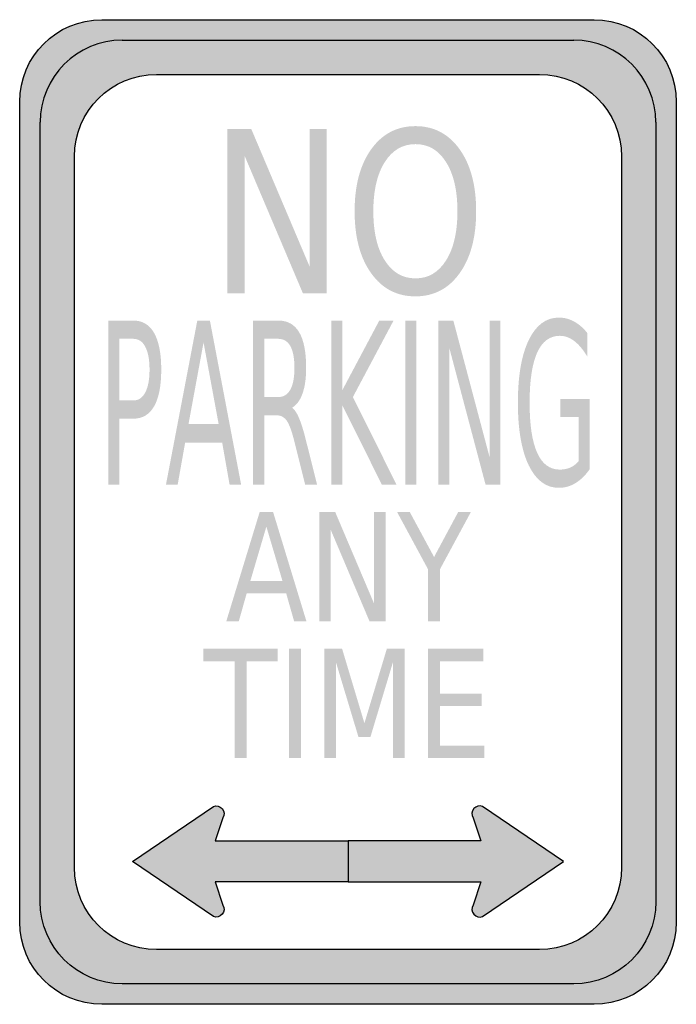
# Model space of a CAD drawing. Header units: inches. Extents: x -6 to 6, y -9 to 9.
import ezdxf

# ---------------------------------------------------------------- set-up
doc = ezdxf.new("R2010")
doc.units = ezdxf.units.IN
doc.header["$MEASUREMENT"] = 0

msp = doc.modelspace()

# ---------------------------------------------------------------- hatches: boundary and pattern name
h = msp.add_hatch(color=7)
edge = h.paths.add_edge_path()
edge.add_spline(control_points=[(-6, 7.5), (-6, 8.328), (-5.328, 9), (-4.5, 9)], knot_values=[0, 0, 0, 0, 1, 1, 1, 1], degree=3, periodic=0)
edge.add_line((-4.5, 9), (4.5, 9))
edge.add_spline(control_points=[(4.5, 9), (5.328, 9), (6, 8.328), (6, 7.5)], knot_values=[0, 0, 0, 0, 1, 1, 1, 1], degree=3, periodic=0)
edge.add_line((6, 7.5), (6, -7.5))
edge.add_spline(control_points=[(6, -7.5), (6, -8.328), (5.328, -9), (4.5, -9)], knot_values=[0, 0, 0, 0, 1, 1, 1, 1], degree=3, periodic=0)
edge.add_line((4.5, -9), (-4.5, -9))
edge.add_spline(control_points=[(-4.5, -9), (-5.328, -9), (-6, -8.328), (-6, -7.5)], knot_values=[0, 0, 0, 0, 1, 1, 1, 1], degree=3, periodic=0)
edge.add_line((-6, -7.5), (-6, 7.5))
h.paths.add_polyline_path([(-4.125, 8.625), (4.125, 8.625), (4.227, 8.622), (4.329, 8.61), (4.428, 8.595), (4.524, 8.571), (4.617, 8.541), (4.71, 8.508), (4.797, 8.466), (4.881, 8.421), (4.965, 8.37), (5.043, 8.313), (5.115, 8.25), (5.187, 8.187), (5.25, 8.115), (5.313, 8.043), (5.37, 7.965), (5.421, 7.881), (5.466, 7.797), (5.508, 7.71), (5.541, 7.617), (5.571, 7.524), (5.595, 7.428), (5.61, 7.329), (5.622, 7.227), (5.625, 7.125), (5.625, -7.125), (5.622, -7.227), (5.61, -7.329), (5.595, -7.428), (5.571, -7.524), (5.541, -7.617), (5.508, -7.71), (5.466, -7.797), (5.421, -7.881), (5.37, -7.965), (5.313, -8.043), (5.25, -8.115), (5.187, -8.187), (5.115, -8.25), (5.043, -8.313), (4.965, -8.37), (4.881, -8.421), (4.797, -8.466), (4.71, -8.508), (4.617, -8.541), (4.524, -8.571), (4.428, -8.595), (4.329, -8.61), (4.227, -8.622), (4.125, -8.625), (-4.125, -8.625), (-4.227, -8.622), (-4.329, -8.61), (-4.428, -8.595), (-4.524, -8.571), (-4.617, -8.541), (-4.71, -8.508), (-4.797, -8.466), (-4.881, -8.421), (-4.965, -8.37), (-5.043, -8.313), (-5.115, -8.25), (-5.187, -8.187), (-5.25, -8.115), (-5.313, -8.043), (-5.37, -7.965), (-5.421, -7.881), (-5.466, -7.797), (-5.508, -7.71), (-5.541, -7.617), (-5.571, -7.524), (-5.595, -7.428), (-5.61, -7.329), (-5.622, -7.227), (-5.625, -7.125), (-5.625, 7.125), (-5.622, 7.227), (-5.61, 7.329), (-5.595, 7.428), (-5.571, 7.524), (-5.541, 7.617), (-5.508, 7.71), (-5.466, 7.797), (-5.421, 7.881), (-5.37, 7.965), (-5.313, 8.043), (-5.25, 8.115), (-5.187, 8.187), (-5.115, 8.25), (-5.043, 8.313), (-4.965, 8.37), (-4.881, 8.421), (-4.797, 8.466), (-4.71, 8.508), (-4.617, 8.541), (-4.524, 8.571), (-4.428, 8.595), (-4.329, 8.61), (-4.227, 8.622), (-4.125, 8.625)], flags=0)
h = msp.add_hatch(color=7)
edge = h.paths.add_edge_path()
edge.add_spline(control_points=[(-5.625, -7.125), (-5.625, -7.953), (-4.953, -8.625), (-4.125, -8.625)], knot_values=[0, 0, 0, 0, 1, 1, 1, 1], degree=3, periodic=0)
edge.add_line((-4.125, -8.625), (4.125, -8.625))
edge.add_spline(control_points=[(4.125, -8.625), (4.953, -8.625), (5.625, -7.953), (5.625, -7.125)], knot_values=[0, 0, 0, 0, 1, 1, 1, 1], degree=3, periodic=0)
edge.add_line((5.625, -7.125), (5.625, 7.125))
edge.add_spline(control_points=[(5.625, 7.125), (5.625, 7.953), (4.953, 8.625), (4.125, 8.625)], knot_values=[0, 0, 0, 0, 1, 1, 1, 1], degree=3, periodic=0)
edge.add_line((4.125, 8.625), (-4.125, 8.625))
edge.add_spline(control_points=[(-4.125, 8.625), (-4.953, 8.625), (-5.625, 7.953), (-5.625, 7.125)], knot_values=[0, 0, 0, 0, 1, 1, 1, 1], degree=3, periodic=0)
edge.add_line((-5.625, 7.125), (-5.625, -7.125))
edge = h.paths.add_edge_path(flags=0)
edge.add_spline(control_points=[(-5, -6.5), (-5, -7.328), (-4.328, -8), (-3.5, -8)], knot_values=[0, 0, 0, 0, 1, 1, 1, 1], degree=3, periodic=0)
edge.add_line((-3.5, -8), (3.5, -8))
edge.add_spline(control_points=[(3.5, -8), (4.328, -8), (5, -7.328), (5, -6.5)], knot_values=[0, 0, 0, 0, 1, 1, 1, 1], degree=3, periodic=0)
edge.add_line((5, -6.5), (5, 6.5))
edge.add_spline(control_points=[(5, 6.5), (5, 6.898), (4.842, 7.279), (4.561, 7.561), (4.279, 7.842), (3.898, 8), (3.5, 8)], knot_values=[0, 0, 0, 0, 1, 1, 1, 2, 2, 2, 2], degree=3, periodic=0)
edge.add_line((3.5, 8), (-3.5, 8))
edge.add_spline(control_points=[(-3.5, 8), (-4.328, 8), (-5, 7.328), (-5, 6.5)], knot_values=[0, 0, 0, 0, 1, 1, 1, 1], degree=3, periodic=0)
edge.add_line((-5, 6.5), (-5, -6.5))
h = msp.add_hatch(color=7)
edge = h.paths.add_edge_path()
edge.add_spline(control_points=[(1.233, 7.054), (1.569, 7.054), (1.838, 6.913), (2.04, 6.631), (2.241, 6.349), (2.342, 5.971), (2.342, 5.497), (2.342, 5.024), (2.241, 4.647), (2.04, 4.365), (1.838, 4.083), (1.569, 3.942), (1.233, 3.942), (0.895, 3.942), (0.626, 4.082), (0.424, 4.364), (0.222, 4.645), (0.121, 5.023), (0.121, 5.497), (0.121, 5.971), (0.222, 6.349), (0.424, 6.631), (0.626, 6.913), (0.895, 7.054), (1.233, 7.054)], knot_values=[0, 0, 0, 0, 1, 1, 1, 2, 2, 2, 3, 3, 3, 4, 4, 4, 5, 5, 5, 6, 6, 6, 7, 7, 7, 8, 8, 8, 8], degree=3, periodic=0)
edge = h.paths.add_edge_path(flags=0)
edge.add_spline(control_points=[(1.233, 6.725), (0.997, 6.725), (0.81, 6.615), (0.671, 6.395), (0.532, 6.175), (0.463, 5.876), (0.463, 5.497), (0.463, 5.119), (0.532, 4.82), (0.671, 4.601), (0.81, 4.381), (0.997, 4.271), (1.233, 4.271), (1.469, 4.271), (1.655, 4.381), (1.793, 4.601), (1.931, 4.82), (2, 5.119), (2, 5.497), (2, 5.876), (1.931, 6.175), (1.793, 6.395), (1.655, 6.615), (1.469, 6.725), (1.233, 6.725)], knot_values=[0, 0, 0, 0, 1, 1, 1, 2, 2, 2, 3, 3, 3, 4, 4, 4, 5, 5, 5, 6, 6, 6, 7, 7, 7, 8, 8, 8, 8], degree=3, periodic=0)
for points in [[(-2.204, 7), (-1.767, 7), (-0.703, 4.49), (-0.703, 7), (-0.387, 7), (-0.387, 4), (-0.825, 4), (-1.889, 6.51), (-1.889, 4), (-2.204, 4), (-2.204, 7)], [(-0.304, 3.5), (-0.101, 3.5), (-0.101, 2.232), (0.572, 3.5), (0.833, 3.5), (0.089, 2.101), (0.887, 0.5), (0.619, 0.5), (-0.101, 1.945), (-0.101, 0.5), (-0.304, 0.5), (-0.304, 3.5)], [(1.045, 3.5), (1.248, 3.5), (1.248, 0.5), (1.045, 0.5), (1.045, 3.5)], [(1.652, 3.5), (1.925, 3.5), (2.591, 0.99), (2.591, 3.5), (2.787, 3.5), (2.787, 0.5), (2.514, 0.5), (1.849, 3.01), (1.849, 0.5), (1.652, 0.5), (1.652, 3.5)], [(-0.525, 0), (-0.234, 0), (0.476, -1.673), (0.476, 0), (0.686, 0), (0.686, -2), (0.394, -2), (-0.315, -0.327), (-0.315, -2), (-0.525, -2), (-0.525, 0)], [(0.897, 0), (1.129, 0), (1.573, -0.823), (2.014, 0), (2.246, 0), (1.68, -1.048), (1.68, -2), (1.463, -2), (1.463, -1.048), (0.897, 0)], [(-2.641, -2.5), (-1.287, -2.5), (-1.287, -2.728), (-1.855, -2.728), (-1.855, -4.5), (-2.073, -4.5), (-2.073, -2.728), (-2.641, -2.728), (-2.641, -2.5)], [(-1.078, -2.5), (-0.862, -2.5), (-0.862, -4.5), (-1.078, -4.5), (-1.078, -2.5)], [(-0.431, -2.5), (-0.108, -2.5), (0.3, -3.861), (0.71, -2.5), (1.033, -2.5), (1.033, -4.5), (0.822, -4.5), (0.822, -2.744), (0.409, -4.116), (0.192, -4.116), (-0.221, -2.744), (-0.221, -4.5), (-0.431, -4.5), (-0.431, -2.5)], [(1.463, -2.5), (2.474, -2.5), (2.474, -2.728), (1.679, -2.728), (1.679, -3.32), (2.441, -3.32), (2.441, -3.548), (1.679, -3.548), (1.679, -4.272), (2.494, -4.272), (2.494, -4.5), (1.463, -4.5), (1.463, -2.5)]]:
    msp.add_hatch(color=7).paths.add_polyline_path(points)
h = msp.add_hatch(color=7)
edge = h.paths.add_edge_path()
edge.add_line((-4.382, 3.5), (-3.924, 3.5))
edge.add_spline(control_points=[(-3.924, 3.5), (-3.756, 3.5), (-3.629, 3.424), (-3.543, 3.272), (-3.457, 3.12), (-3.413, 2.897), (-3.413, 2.604), (-3.413, 2.308), (-3.457, 2.084), (-3.543, 1.933), (-3.629, 1.781), (-3.756, 1.706), (-3.924, 1.706)], knot_values=[0, 0, 0, 0, 1, 1, 1, 2, 2, 2, 3, 3, 3, 4, 4, 4, 4], degree=3, periodic=0)
edge.add_line((-3.924, 1.706), (-4.179, 1.706))
edge.add_line((-4.179, 1.706), (-4.179, 0.5))
edge.add_line((-4.179, 0.5), (-4.382, 0.5))
edge.add_line((-4.382, 0.5), (-4.382, 3.5))
edge = h.paths.add_edge_path(flags=0)
edge.add_line((-4.179, 3.166), (-4.179, 2.039))
edge.add_line((-4.179, 2.039), (-3.924, 2.039))
edge.add_spline(control_points=[(-3.924, 2.039), (-3.829, 2.039), (-3.756, 2.088), (-3.705, 2.186), (-3.653, 2.284), (-3.627, 2.423), (-3.627, 2.604), (-3.627, 2.783), (-3.653, 2.922), (-3.705, 3.02), (-3.756, 3.118), (-3.829, 3.166), (-3.924, 3.166)], knot_values=[0, 0, 0, 0, 1, 1, 1, 2, 2, 2, 3, 3, 3, 4, 4, 4, 4], degree=3, periodic=0)
edge.add_line((-3.924, 3.166), (-4.179, 3.166))
h = msp.add_hatch(color=7)
h.paths.add_polyline_path([(-2.754, 3.5), (-2.524, 3.5), (-1.953, 0.5), (-2.164, 0.5), (-2.3, 1.27), (-2.976, 1.27), (-3.113, 0.5), (-3.327, 0.5), (-2.754, 3.5)])
h.paths.add_polyline_path([(-2.64, 3.1), (-2.915, 1.607), (-2.364, 1.607), (-2.64, 3.1)], flags=0)
h = msp.add_hatch(color=7)
edge = h.paths.add_edge_path()
edge.add_spline(control_points=[(-1.022, 1.907), (-0.979, 1.877), (-0.936, 1.814), (-0.895, 1.718), (-0.854, 1.621), (-0.813, 1.489), (-0.771, 1.32)], knot_values=[0, 0, 0, 0, 1, 1, 1, 2, 2, 2, 2], degree=3, periodic=0)
edge.add_line((-0.771, 1.32), (-0.565, 0.5))
edge.add_line((-0.565, 0.5), (-0.783, 0.5))
edge.add_line((-0.783, 0.5), (-0.975, 1.27))
edge.add_spline(control_points=[(-0.975, 1.27), (-1.025, 1.471), (-1.073, 1.604), (-1.119, 1.669), (-1.166, 1.735), (-1.229, 1.768), (-1.31, 1.768)], knot_values=[0, 0, 0, 0, 1, 1, 1, 2, 2, 2, 2], degree=3, periodic=0)
edge.add_line((-1.31, 1.768), (-1.531, 1.768))
edge.add_line((-1.531, 1.768), (-1.531, 0.5))
edge.add_line((-1.531, 0.5), (-1.734, 0.5))
edge.add_line((-1.734, 0.5), (-1.734, 3.5))
edge.add_line((-1.734, 3.5), (-1.275, 3.5))
edge.add_spline(control_points=[(-1.275, 3.5), (-1.104, 3.5), (-0.976, 3.428), (-0.892, 3.285), (-0.807, 3.142), (-0.765, 2.925), (-0.765, 2.636), (-0.765, 2.447), (-0.787, 2.29), (-0.831, 2.166), (-0.875, 2.041), (-0.939, 1.955), (-1.022, 1.907)], knot_values=[0, 0, 0, 0, 1, 1, 1, 2, 2, 2, 3, 3, 3, 4, 4, 4, 4], degree=3, periodic=0)
edge = h.paths.add_edge_path(flags=0)
edge.add_line((-1.531, 3.166), (-1.531, 2.101))
edge.add_line((-1.531, 2.101), (-1.275, 2.101))
edge.add_spline(control_points=[(-1.275, 2.101), (-1.178, 2.101), (-1.104, 2.147), (-1.054, 2.237), (-1.004, 2.328), (-0.979, 2.46), (-0.979, 2.636), (-0.979, 2.811), (-1.004, 2.944), (-1.054, 3.033), (-1.104, 3.122), (-1.178, 3.166), (-1.275, 3.166)], knot_values=[0, 0, 0, 0, 1, 1, 1, 2, 2, 2, 3, 3, 3, 4, 4, 4, 4], degree=3, periodic=0)
edge.add_line((-1.275, 3.166), (-1.531, 3.166))
h = msp.add_hatch(color=7)
edge = h.paths.add_edge_path()
edge.add_line((4.214, 0.928), (4.214, 1.734))
edge.add_line((4.214, 1.734), (3.883, 1.734))
edge.add_line((3.883, 1.734), (3.883, 2.067))
edge.add_line((3.883, 2.067), (4.415, 2.067))
edge.add_line((4.415, 2.067), (4.415, 0.779))
edge.add_spline(control_points=[(4.415, 0.779), (4.337, 0.668), (4.25, 0.584), (4.156, 0.527), (4.061, 0.47), (3.961, 0.442), (3.853, 0.442), (3.619, 0.442), (3.436, 0.579), (3.303, 0.853), (3.171, 1.127), (3.105, 1.508), (3.105, 1.997), (3.105, 2.487), (3.171, 2.869), (3.303, 3.143), (3.436, 3.417), (3.619, 3.554), (3.853, 3.554), (3.951, 3.554), (4.044, 3.53), (4.132, 3.482), (4.22, 3.434), (4.302, 3.363), (4.376, 3.269)], knot_values=[0, 0, 0, 0, 1, 1, 1, 2, 2, 2, 3, 3, 3, 4, 4, 4, 5, 5, 5, 6, 6, 6, 7, 7, 7, 8, 8, 8, 8], degree=3, periodic=0)
edge.add_line((4.376, 3.269), (4.376, 2.837))
edge.add_spline(control_points=[(4.376, 2.837), (4.301, 2.964), (4.221, 3.06), (4.137, 3.124), (4.052, 3.189), (3.964, 3.221), (3.871, 3.221), (3.687, 3.221), (3.549, 3.118), (3.457, 2.913), (3.365, 2.708), (3.319, 2.403), (3.319, 1.997), (3.319, 1.592), (3.365, 1.288), (3.457, 1.083), (3.549, 0.878), (3.687, 0.775), (3.871, 0.775), (3.942, 0.775), (4.006, 0.788), (4.062, 0.812), (4.119, 0.837), (4.169, 0.876), (4.214, 0.928)], knot_values=[0, 0, 0, 0, 1, 1, 1, 2, 2, 2, 3, 3, 3, 4, 4, 4, 5, 5, 5, 6, 6, 6, 7, 7, 7, 8, 8, 8, 8], degree=3, periodic=0)
h = msp.add_hatch(color=7)
h.paths.add_polyline_path([(-1.614, 0), (-1.369, 0), (-0.759, -2), (-0.984, -2), (-1.13, -1.487), (-1.851, -1.487), (-1.997, -2), (-2.225, -2), (-1.614, 0)])
h.paths.add_polyline_path([(-1.492, -0.267), (-1.785, -1.262), (-1.197, -1.262), (-1.492, -0.267)], flags=0)
h = msp.add_hatch(color=7)
edge = h.paths.add_edge_path()
edge.add_line((-3.938, -6.389), (-2.461, -5.385))
edge.add_spline(control_points=[(-2.461, -5.385), (-2.405, -5.361), (-2.339, -5.376), (-2.299, -5.423), (-2.259, -5.47), (-2.255, -5.537), (-2.287, -5.589)], knot_values=[0, 0, 0, 0, 1, 1, 1, 2, 2, 2, 2], degree=3, periodic=0)
edge.add_line((-2.287, -5.589), (-2.43, -6.014))
edge.add_line((-2.43, -6.014), (0, -6.014))
edge.add_line((0, -6.014), (0, -6.764))
edge.add_line((0, -6.764), (-2.43, -6.764))
edge.add_line((-2.43, -6.764), (-2.287, -7.189))
edge.add_spline(control_points=[(-2.287, -7.189), (-2.255, -7.241), (-2.259, -7.308), (-2.299, -7.355), (-2.339, -7.402), (-2.405, -7.418), (-2.461, -7.394)], knot_values=[0, 0, 0, 0, 1, 1, 1, 2, 2, 2, 2], degree=3, periodic=0)
edge.add_line((-2.461, -7.394), (-3.938, -6.389))
h = msp.add_hatch(color=7)
edge = h.paths.add_edge_path()
edge.add_line((3.937, -6.389), (2.461, -5.385))
edge.add_spline(control_points=[(2.461, -5.385), (2.405, -5.361), (2.339, -5.376), (2.299, -5.423), (2.259, -5.47), (2.254, -5.537), (2.287, -5.589)], knot_values=[0, 0, 0, 0, 1, 1, 1, 2, 2, 2, 2], degree=3, periodic=0)
edge.add_line((2.287, -5.589), (2.43, -6.014))
edge.add_line((2.43, -6.014), (0, -6.014))
edge.add_line((0, -6.014), (0, -6.764))
edge.add_line((0, -6.764), (2.43, -6.764))
edge.add_line((2.43, -6.764), (2.287, -7.189))
edge.add_spline(control_points=[(2.287, -7.189), (2.254, -7.241), (2.259, -7.308), (2.299, -7.355), (2.339, -7.402), (2.405, -7.418), (2.461, -7.394)], knot_values=[0, 0, 0, 0, 1, 1, 1, 2, 2, 2, 2], degree=3, periodic=0)
edge.add_line((2.461, -7.394), (3.937, -6.389))

# ---------------------------------------------------------------- linework, layer by layer
at = {"color": 7}
msp.add_line((-4.125, 8.625), (4.125, 8.625), dxfattribs=at)
for points in [[(-4.5, 9), (4.5, 9)], [(-3.5, 8), (3.5, 8)], [(-6, -7.5), (-6, 7.5)], [(6, 7.5), (6, -7.5)], [(-5.625, -7.125), (-5.625, 7.125)], [(5.625, 7.125), (5.625, -7.125)], [(-5, -6.5), (-5, 6.5)], [(5, 6.5), (5, -6.5)], [(-3.938, -6.389), (-2.461, -5.385)], [(3.937, -6.389), (2.461, -5.385)], [(-2.287, -5.589), (-2.43, -6.014), (0, -6.014), (0, -6.764), (-2.43, -6.764), (-2.287, -7.189)], [(2.287, -5.589), (2.43, -6.014), (0, -6.014), (0, -6.764), (2.43, -6.764), (2.287, -7.189)], [(-2.461, -7.394), (-3.938, -6.389)], [(2.461, -7.394), (3.937, -6.389)], [(3.5, -8), (-3.5, -8)], [(4.125, -8.625), (-4.125, -8.625)], [(4.5, -9), (-4.5, -9)]]:
    msp.add_lwpolyline(points, dxfattribs=at)
for points in [[(-6, 7.5), (-6, 8.328), (-5.328, 9), (-4.5, 9)], [(4.5, 9), (5.328, 9), (6, 8.328), (6, 7.5)], [(-4.125, 8.625), (-4.953, 8.625), (-5.625, 7.953), (-5.625, 7.125)], [(5.625, 7.125), (5.625, 7.953), (4.953, 8.625), (4.125, 8.625)], [(-5, 6.5), (-5, 7.328), (-4.328, 8), (-3.5, 8)], [(3.5, 8), (4.328, 8), (5, 7.328), (5, 6.5)], [(-3.5, -8), (-4.328, -8), (-5, -7.328), (-5, -6.5)], [(5, -6.5), (5, -7.328), (4.328, -8), (3.5, -8)], [(-4.125, -8.625), (-4.953, -8.625), (-5.625, -7.953), (-5.625, -7.125)], [(5.625, -7.125), (5.625, -7.953), (4.953, -8.625), (4.125, -8.625)], [(-4.5, -9), (-5.328, -9), (-6, -8.328), (-6, -7.5)], [(6, -7.5), (6, -8.328), (5.328, -9), (4.5, -9)]]:
    msp.add_open_spline(points, degree=3, dxfattribs=at)
for points in [[(-2.461, -5.385), (-2.405, -5.361), (-2.339, -5.376), (-2.299, -5.423), (-2.259, -5.47), (-2.255, -5.537), (-2.287, -5.589)], [(2.461, -5.385), (2.405, -5.361), (2.339, -5.376), (2.299, -5.423), (2.259, -5.47), (2.254, -5.537), (2.287, -5.589)], [(-2.287, -7.189), (-2.255, -7.241), (-2.259, -7.308), (-2.299, -7.355), (-2.339, -7.402), (-2.405, -7.418), (-2.461, -7.394)], [(2.287, -7.189), (2.254, -7.241), (2.259, -7.308), (2.299, -7.355), (2.339, -7.402), (2.405, -7.418), (2.461, -7.394)]]:
    msp.add_open_spline(points, degree=3, knots=[0, 0, 0, 0, 1, 1, 1, 2, 2, 2, 2], dxfattribs=at)

doc.saveas('drawing.dxf')
